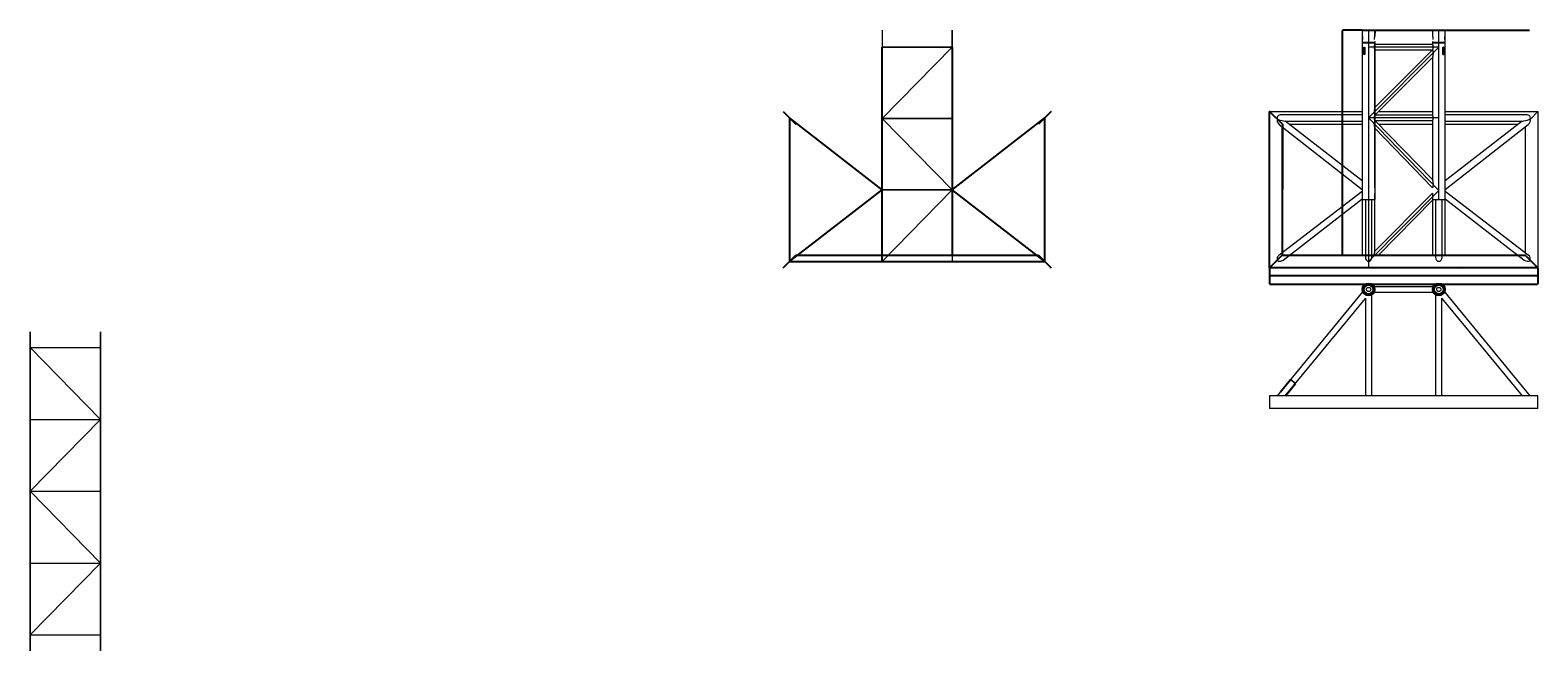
# Model space of a CAD drawing. Header units: millimetres. Extents: x -10952 to 3212, y -1558 to 4276.
import ezdxf

# ---------------------------------------------------------------- set-up
doc = ezdxf.new("R2010")
doc.units = ezdxf.units.MM
doc.layers.add('FORMAT', color=7, linetype='Continuous', lineweight=0)
doc.dimstyles.new('ISO-25', dxfattribs={"dimtxt": 2.5, "dimasz": 2.5, "dimexe": 1.25, "dimexo": 0.625, "dimtad": 1, "dimtxsty": 'Standard', "dimcen": 2.5, "dimadec": 0, "dimazin": 0, "dimtfac": 1, "dimtmove": 0, "dimatfit": 3, "dimfxl": 0, "dimarcsym": 0})

# ---------------------------------------------------------------- blocks, each defined once
blk = doc.blocks.new('*D2')
at = {"color": 0, "lineweight": -2}
for p, q in [((1562, 4276), (1377, 4276)), ((1378, 2163), (1378, 4273)), ((879, 2161), (1380, 2161))]:
    blk.add_line(p, q, dxfattribs=at)
at = {"color": 0}
for points in [[(1378, 4273), (1379, 4273), (1378, 4276)], [(1378, 2163), (1379, 2163), (1378, 2161)]]:
    blk.add_solid(points, dxfattribs=at)
at = {"layer": 'Defpoints', "color": 0}
for p in [(1378, 4276), (1562, 4276), (878, 2161)]:
    blk.add_point(p, dxfattribs=at)
at = {"color": 0, "insert": (1376, 3218), "char_height": 2.5, "attachment_point": 5, "rotation": 90}
blk.add_mtext('2115', dxfattribs=at)
blk = doc.blocks.new('*D3')
at = {"color": 0, "lineweight": -2}
for p, q in [((692, 2040), (692, 1969)), ((3212, 2040), (3212, 1969)), ((695, 1970), (3209, 1970))]:
    blk.add_line(p, q, dxfattribs=at)
at = {"color": 0}
for points in [[(695, 1971), (695, 1970), (692, 1970)], [(3209, 1971), (3209, 1970), (3212, 1970)]]:
    blk.add_solid(points, dxfattribs=at)
at = {"layer": 'Defpoints', "color": 0}
for p in [(692, 2041), (3212, 2041), (3212, 1970)]:
    blk.add_point(p, dxfattribs=at)
at = {"color": 0, "insert": (1952, 1972), "char_height": 2.5, "attachment_point": 5}
blk.add_mtext('2519,5', dxfattribs=at)
blk = doc.blocks.new('*D4')
at = {"color": 0, "lineweight": -2}
for p, q in [((692, 2040), (692, 1887)), ((3212, 2040), (3212, 1887)), ((694, 1888), (3209, 1888))]:
    blk.add_line(p, q, dxfattribs=at)
at = {"color": 0}
for points in [[(694, 1889), (694, 1888), (692, 1888)], [(3209, 1889), (3209, 1888), (3212, 1888)]]:
    blk.add_solid(points, dxfattribs=at)
at = {"layer": 'Defpoints', "color": 0}
for p in [(692, 2041), (3212, 2041), (3212, 1888)]:
    blk.add_point(p, dxfattribs=at)
at = {"color": 0, "insert": (1952, 1890), "char_height": 2.5, "attachment_point": 5}
blk.add_mtext('2520', dxfattribs=at)
blk = doc.blocks.new('*D5')
at = {"color": 0, "lineweight": -2}
for p, q in [((691, 3511), (689, 3511)), ((690, 2043), (690, 3508)), ((691, 2041), (689, 2041))]:
    blk.add_line(p, q, dxfattribs=at)
at = {"color": 0}
for points in [[(689, 3508), (690, 3508), (690, 3511)], [(689, 2043), (690, 2043), (690, 2041)]]:
    blk.add_solid(points, dxfattribs=at)
at = {"layer": 'Defpoints', "color": 0}
for p in [(690, 3511), (692, 3511), (692, 2041)]:
    blk.add_point(p, dxfattribs=at)
at = {"color": 0, "insert": (688, 2776), "char_height": 2.5, "attachment_point": 5, "rotation": 90}
blk.add_mtext('1470', dxfattribs=at)
blk = doc.blocks.new('*D11')
at = {"color": 0, "lineweight": -2}
for p, q in [((793, 877), (889, 994)), ((840, 839), (936, 956)), ((933, 956), (890, 991))]:
    blk.add_line(p, q, dxfattribs=at)
at = {"color": 0}
for points in [[(891, 992), (890, 991), (889, 993)], [(933, 957), (933, 956), (935, 955)]]:
    blk.add_solid(points, dxfattribs=at)
at = {"layer": 'Defpoints', "color": 0}
for p in [(889, 993), (793, 877), (839, 838)]:
    blk.add_point(p, dxfattribs=at)
at = {"color": 0, "insert": (913, 975), "char_height": 2.5, "attachment_point": 5, "rotation": 320.6224}
blk.add_mtext('60', dxfattribs=at)

msp = doc.modelspace()

# ---------------------------------------------------------------- linework, layer by layer
at = {"color": 7, "linetype": 'Continuous', "lineweight": 15}
for p, q in [((-2949.568, 4275.53, 1120), (-2949.568, 2685.53, 1120)), ((-2949.568, 4275.53, 60), (-2949.568, 2100.53, 60)), ((-2289.568, 2685.53, 1120), (-2289.568, 4275.53, 1120)), ((-2289.568, 4275.53, 60), (-2289.568, 2100.53, 60)), ((1561.826, 4275.03), (1561.826, 4221.53)), ((1681.826, 4275.03), (1561.826, 4275.03)), ((1621.826, 4275.53), (1621.826, 2040.714)), ((1681.826, 4220.625), (1681.826, 4275.03)), ((1681.973, 4275.53), (1681.891, 4219.53)), ((2221.826, 4275.03), (2221.826, 4220.625)), ((2341.826, 4275.03), (2221.826, 4275.03)), ((2221.973, 4275.53), (2221.973, 4275.384)), ((2281.826, 2685.53), (2281.826, 4275.53)), ((2341.826, 4221.53), (2341.826, 4275.03)), ((-2289.568, 4115.53, 1120), (-2949.568, 3445.53, 1120)), ((-2289.568, 4115.53, 1120), (-2949.568, 4115.53, 1120)), ((-2289.568, 4115.53, 60), (-2949.568, 3445.53, 60)), ((-2289.568, 4115.53, 60), (-2949.568, 4115.53, 60)), ((1561.826, 4221.53), (1561.826, 4167.53)), ((1562.185, 4219.53), (1561.826, 4219.53)), ((1561.826, 4167.53), (1561.826, 4159.53)), ((1561.826, 4159.53), (1565.826, 4155.53)), ((1681.826, 4159.53), (1561.826, 4159.53)), ((1561.826, 4155.53), (1561.826, 2685.53)), ((1561.826, 4155.53), (1681.826, 4155.53)), ((2281.826, 4115.53), (1621.826, 4115.53)), ((2281.826, 4115.53), (1621.826, 3450.53)), ((1677.826, 4155.53), (1681.826, 4159.53)), ((1681.818, 4159.521), (1681.812, 4155.53)), ((1681.826, 4159.53), (1681.826, 4169.53)), ((1681.832, 4169.53), (1681.826, 4165.268)), ((1681.826, 4140.53), (1681.826, 4155.53)), ((1681.826, 4155.53), (1681.826, 2685.53)), ((2221.79, 4140.53), (1681.826, 4140.53)), ((2221.826, 4164.873), (2221.79, 4140.53)), ((2221.826, 4169.53), (2221.826, 4159.53)), ((2221.826, 4159.53), (2225.826, 4155.53)), ((2341.826, 4159.53), (2221.826, 4159.53)), ((2221.826, 4155.53), (2221.826, 4140.53)), ((2221.826, 4155.53), (2341.826, 4155.53)), ((2221.893, 4220.429), (2221.891, 4219.53)), ((2337.826, 4155.53), (2341.826, 4159.53)), ((2341.826, 4219.53), (2341.467, 4219.53)), ((2341.826, 4189.53), (2341.826, 4221.53)), ((2341.826, 4167.53), (2341.826, 4189.53)), ((2341.826, 4159.53), (2341.826, 4167.53)), ((2341.826, 2685.53), (2341.826, 4155.53)), ((1572.922, 4105.53), (1576.512, 4105.53)), ((1572.922, 4055.53), (1572.922, 4105.53)), ((1572.922, 4055.53), (1576.512, 4055.53)), ((1576.512, 4055.53), (1576.512, 4105.53)), ((1587.064, 4105.53), (1587.064, 4055.53)), ((1681.826, 4090.53), (2211.717, 4090.53)), ((1681.826, 3547.653), (1681.826, 4090.53)), ((2211.701, 4079.57), (1681.826, 3547.653)), ((1681.848, 3476.157), (2221.826, 4018.407)), ((2211.717, 4090.53), (2211.701, 4079.57)), ((2221.611, 4018.187), (2221.539, 3968.635)), ((2221.717, 4090.53), (2221.716, 4089.813)), ((2221.826, 4090.53), (2221.826, 4089.925)), ((2221.826, 4018.407), (2221.826, 3475.53)), ((2316.588, 4105.53), (2316.588, 4055.53)), ((2330.73, 4105.53), (2327.14, 4105.53)), ((2327.14, 4055.53), (2327.14, 4105.53)), ((2330.73, 4055.53), (2327.14, 4055.53)), ((2330.73, 4055.53), (2330.73, 4105.53)), ((-2949.568, 3445.53, 1120), (-2289.568, 2775.53, 1120)), ((-2949.568, 3445.53, 60), (-2289.568, 2775.53, 60)), ((-2289.568, 3445.53, 1120), (-2949.568, 3445.53, 1120)), ((-2289.568, 3445.53, 60), (-2949.568, 3445.53, 60)), ((691.826, 3510.53), (1561.826, 3510.53)), ((692.326, 3510.03), (691.826, 3510.53)), ((691.826, 2040.53), (691.826, 3510.53)), ((691.826, 3510.53), (692.326, 3510.03)), ((765.519, 3436.836), (692.326, 3510.03)), ((1561.826, 3480.53), (801.071, 3480.53)), ((833.59, 3420.53), (1561.826, 3420.53)), ((1561.826, 2860.052), (839.432, 3420.53)), ((1621.826, 3450.53), (2281.826, 2768.864)), ((2281.826, 3450.53), (1621.826, 3450.53)), ((1681.826, 3475.53), (1681.826, 3476.134)), ((2221.826, 3475.53), (1681.826, 3475.53)), ((1681.826, 3425.53), (2221.826, 3425.53)), ((1681.826, 3424.925), (1681.826, 3425.53)), ((2221.826, 2872.653), (1681.848, 3424.902)), ((1715.457, 3510.53), (2221.826, 3510.53)), ((2221.826, 3425.53), (2221.826, 2872.653)), ((2341.826, 3510.53), (3211.826, 3510.53)), ((3102.581, 3480.53), (2341.826, 3480.53)), ((3064.219, 3420.53), (2341.826, 2860.052)), ((2341.826, 3420.53), (3070.062, 3420.53)), ((3211.326, 3510.03), (3138.133, 3436.836)), ((3211.826, 3510.53), (3211.326, 3510.03)), ((3211.326, 3510.03), (3211.826, 3510.53)), ((3211.826, 3510.53), (3211.826, 2040.53)), ((782.681, 3388.619), (1561.826, 2777.445)), ((811.326, 2184.664), (811.326, 3366.395)), ((811.826, 2527.54), (811.826, 3366.007)), ((878.099, 3390.53), (1561.826, 3390.53)), ((1681.826, 3353.407), (2221.826, 2794.468)), ((1681.826, 2793.864), (1681.826, 3353.407)), ((1715.457, 3390.53), (2221.826, 3390.53)), ((2341.826, 3390.53), (3025.553, 3390.53)), ((2341.826, 2777.445), (3120.971, 3388.619)), ((3091.826, 3366.007), (3091.826, 2185.052)), ((-2949.568, 2100.53, 60), (-2289.568, 2775.53, 60)), ((-2289.568, 2775.53, 1120), (-2949.568, 2775.53, 1120)), ((-2289.568, 2775.53, 60), (-2949.568, 2775.53, 60)), ((1561.826, 2760.282), (782.681, 2162.44)), ((1621.826, 2100.53), (2281.826, 2768.864)), ((1681.826, 2685.53), (1681.826, 2743.864)), ((2221.826, 2743.259), (1681.826, 2197.653)), ((2221.826, 2743.864), (2221.826, 2685.53)), ((3120.971, 2162.44), (2341.826, 2760.282)), ((819.461, 2115.035), (1561.826, 2691.007)), ((1561.826, 2685.53), (1561.826, 2160.53)), ((1561.826, 2685.53), (1681.826, 2685.53)), ((1591.826, 2685.53), (1591.826, 2138.737)), ((1651.826, 2138.737), (1651.826, 2685.53)), ((1681.826, 2197.653), (1681.826, 2685.53)), ((1715.457, 2160.53), (2221.826, 2678.407)), ((2221.826, 2685.53), (2341.826, 2685.53)), ((2221.826, 2678.407), (2221.826, 2160.53)), ((2251.826, 2685.53), (2251.826, 2138.737)), ((2311.826, 2138.737), (2311.826, 2685.53)), ((2341.826, 2691.007), (3084.191, 2115.035)), ((2341.826, 2160.53), (2341.826, 2685.53)), ((1591.826, 2160.53), (878.099, 2160.53)), ((2251.826, 2160.53), (1651.826, 2160.53)), ((3025.553, 2160.53), (2311.826, 2160.53)), ((691.826, 2040.53), (692.326, 2041.03)), ((692.326, 2041.03), (691.826, 2040.53)), ((3211.826, 2040.53), (691.826, 2040.53)), ((692.326, 2041.03), (765.519, 2114.223)), ((2486.448, 2038.699), (2485.782, 2040.53)), ((2486.448, 2038.699), (2491.147, 2040.409)), ((2487.101, 2036.906), (2486.448, 2038.699)), ((2487.101, 2036.906), (2491.799, 2038.616)), ((3138.133, 2114.223), (3211.326, 2041.03)), ((3211.326, 2041.03), (3211.826, 2040.53)), ((3211.826, 2040.53), (3211.326, 2041.03)), ((1575.609, 1858.436), (1575.5, 1858.436)), ((1667.152, 1858.436), (1667.043, 1858.436)), ((1675.911, 1863.436), (1675.874, 1863.436)), ((2226.756, 1863.436), (1675.911, 1863.436)), ((2226.765, 1863.436), (2226.756, 1863.436)), ((2226.774, 1863.436), (2226.765, 1863.436)), ((2235.609, 1858.436), (2235.5, 1858.436)), ((2327.152, 1858.436), (2327.043, 1858.436)), ((1565.148, 1817.276), (761.761, 838.436)), ((839.382, 838.436), (1591.326, 1754.598)), ((1575.5, 1818.436), (1575.609, 1818.436)), ((1591.326, 1757.428), (1591.326, 838.436)), ((1651.326, 1786.429), (1651.326, 1786.467)), ((1651.326, 838.436), (1651.326, 1786.429)), ((1667.043, 1818.436), (1667.152, 1818.436)), ((1675.874, 1813.436), (1675.896, 1813.436)), ((1675.896, 1813.436), (2226.741, 1813.436)), ((2226.741, 1813.436), (2226.771, 1813.436)), ((2235.5, 1818.436), (2235.609, 1818.436)), ((2251.326, 1786.475), (2251.326, 1786.467)), ((2251.326, 1786.467), (2251.326, 838.436)), ((2311.326, 838.436), (2311.326, 1757.428)), ((2311.326, 1754.598), (3063.27, 838.436)), ((2327.043, 1818.436), (2327.152, 1818.436)), ((3140.891, 838.436), (2337.495, 1817.287)), ((691.326, 837.936), (691.326, 718.936)), ((3210.826, 838.436), (691.826, 838.436)), ((3210.826, 718.436), (691.826, 718.436)), ((3211.326, 718.936), (3211.326, 837.936))]:
    msp.add_line(p, q, dxfattribs=at)
for p, q in [((1562.326, 4275.53), (3134.217, 4275.53)), ((-3759.568, 2160.53, 60), (-1479.568, 2160.53, 60))]:
    msp.add_line(p, q)
at = {"extrusion": (0, -1, 0)}
for p, q in [((-2949.568, 4115.53, 1120), (-2949.568, 4115.53, 60)), ((-2289.568, 4115.53, 60), (-2289.568, 4115.53, 1120)), ((-3879.568, 3510.53), (-3759.568, 3390.53, 120)), ((-3819.568, 3450.53, 60), (-3819.568, 2100.53, 60)), ((-2949.568, 3445.53, 1120), (-2949.568, 3445.53, 60)), ((-2289.568, 3445.53, 60), (-2289.568, 3445.53, 1120)), ((-1359.568, 3510.53, 120), (-1479.568, 3390.53)), ((-1419.568, 2100.53, 60), (-1419.568, 3450.53, 60)), ((-2949.568, 2775.53, 1120), (-2949.568, 2775.53, 60)), ((-2289.568, 2775.53, 60), (-2289.568, 2775.53, 1120)), ((-3879.568, 2040.53), (-3759.568, 2160.53, 120)), ((-1479.568, 2160.53, 120), (-1359.568, 2040.53)), ((-3819.568, 2100.53, 60), (-1419.568, 2100.53, 60))]:
    msp.add_line(p, q, dxfattribs=at)
at = {"extrusion": (-1, 0, 0)}
for p, q in [((-2949.568, 3445.53, 60), (-2949.568, 4115.53, 1120)), ((-2289.568, 4115.53, 1120), (-2289.568, 3445.53, 60)), ((-2949.568, 2775.53, 1120), (-3819.568, 3450.53, 60)), ((-2949.568, 2775.53, 1120), (-2949.568, 3445.53, 60)), ((-2289.568, 3445.53, 60), (-2289.568, 2775.53, 1120)), ((-3819.568, 2100.53, 60), (-2949.568, 2775.53, 1120)), ((-2949.568, 2100.53, 60), (-2949.568, 2775.53, 1120)), ((-2289.568, 2775.53, 1120), (-2289.568, 2160.53, 60))]:
    msp.add_line(p, q, dxfattribs=at)
at = {"extrusion": (1, 0, 0)}
for p, q in [((-2289.568, 2775.53, 1120), (-1419.568, 3450.53, 60)), ((-1419.568, 2100.53, 60), (-2289.568, 2775.53, 1120))]:
    msp.add_line(p, q, dxfattribs=at)
at = {"color": 7, "linetype": 'Continuous', "lineweight": 15, "flags": 128}
for points in [[(2221.846, 4140.48), (2221.925, 4140.29), (2222.259, 4139.47), (2222.815, 4138.053), (2223.537, 4136.087), (2224.378, 4133.565), (2225.279, 4130.448), (2226.13, 4126.8), (2226.792, 4122.858), (2227.2, 4118.528), (2227.274, 4114.562), (2227.051, 4110.5), (2226.6, 4106.875), (2225.947, 4103.384), (2225.141, 4100.097), (2224.264, 4097.133), (2223.385, 4094.546), (2222.619, 4092.498), (2222.101, 4091.196), (2221.843, 4090.57), (2221.826, 4090.53), (2221.826, 4090.53)], [(1681.795, 3476.21), (1681.78, 3476.245), (1681.515, 3476.898), (1681.022, 3478.168), (1680.377, 3479.96), (1679.612, 3482.332), (1678.828, 3485.141), (1678.072, 3488.412), (1677.393, 3492.173), (1676.869, 3496.241), (1676.428, 3502.757), (1676.415, 3509.548), (1676.63, 3514.211), (1676.996, 3518.815), (1677.503, 3523.457), (1678.113, 3527.976), (1679.029, 3533.694), (1680.022, 3539.073), (1680.574, 3541.833), (1681.089, 3544.289), (1681.41, 3545.775), (1681.66, 3546.909), (1681.782, 3547.457), (1681.826, 3547.653), (1681.826, 3547.653)], [(2221.846, 3475.481), (2221.925, 3475.29), (2222.259, 3474.47), (2222.815, 3473.053), (2223.537, 3471.087), (2224.378, 3468.565), (2225.279, 3465.448), (2226.13, 3461.8), (2226.792, 3457.858), (2227.2, 3453.528), (2227.274, 3449.562), (2227.051, 3445.5), (2226.6, 3441.875), (2225.947, 3438.384), (2225.141, 3435.097), (2224.264, 3432.133), (2223.385, 3429.546), (2222.619, 3427.498), (2222.101, 3426.196), (2221.843, 3425.57), (2221.826, 3425.53), (2221.826, 3425.53)]]:
    msp.add_lwpolyline(points, dxfattribs=at)
for points in [[(691.826, 3510.53), (811.826, 3390.53), (811.326, 2160.53), (692.326, 2041.03)], [(691.826, 2040.53), (811.326, 2160.53), (3091.826, 2160.53), (3211.326, 2041.03)]]:
    msp.add_lwpolyline(points, close=True)
at = {"color": 7, "linetype": 'Continuous', "lineweight": 15}
for centre, radius in [((1621.326, 1838.436), 60), ((1621.326, 1838.436), 55), ((1621.326, 1838.436), 50), ((1621.326, 1838.436), 49.9), ((1621.326, 1838.436), 39.9), ((1621.326, 1838.436), 20), ((2281.326, 1838.436), 60), ((2281.326, 1838.436), 55), ((2281.326, 1838.436), 50), ((2281.326, 1838.436), 49.9), ((2281.326, 1838.436), 39.9), ((2281.326, 1838.436), 20)]:
    msp.add_circle(centre, radius, dxfattribs=at)
for centre, start, end in [((1562.326, 4275.03), 90, 180), ((1681.326, 4275.03), 0, 90), ((2222.326, 4275.03), 90, 180), ((2341.326, 4275.03), 0, 90), ((691.826, 837.936), 90, 180), ((691.826, 718.936), 180, 270), ((3210.826, 837.936), 0, 90), ((3210.826, 718.936), 270, 0)]:
    msp.add_arc(centre, 0.5, start, end, dxfattribs=at)
for centre, major_axis, ratio, start_param, end_param in [((801.071, 3412.322), (34.177, -26.517), 0.693518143, 3.190986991, 4.71238898), ((801.071, 3450.53), (-38.811, 0), 0.772981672, 4.71238898, 6.727432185), ((751.826, 3450.53), (84.952, -29.091), 0.086280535, 4.909815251, 6.036364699), ((751.826, 3450.53), (84.952, -29.091), 0.086280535, 4.909815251, 6.036364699), ((3151.826, 3450.53), (84.952, 29.091), 0.086280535, 3.388413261, 4.51496271), ((3151.826, 3450.53), (84.952, 29.091), 0.086280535, 3.388413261, 4.51496271), ((3102.581, 3450.53), (-38.811, 0), 0.772981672, 2.697345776, 4.71238898), ((3102.581, 3412.322), (34.177, 26.517), 0.693518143, 4.71238898, 6.23379097), ((801.071, 2138.737), (-34.177, -26.517), 0.693518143, 4.71238898, 6.283185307), ((1621.826, 2138.737), (0, 35.566), 0.843497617, 1.570796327, 4.71238898), ((2281.826, 2138.737), (0, 35.566), 0.843497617, 1.570796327, 4.71238898), ((3102.581, 2138.737), (-34.177, 26.517), 0.693518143, 1.570796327, 4.71238898), ((801.071, 2138.737), (-34.177, -26.517), 0.693518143, 0, 1.570796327)]:
    msp.add_ellipse(centre, major_axis=major_axis, ratio=ratio, start_param=start_param, end_param=end_param, dxfattribs=at)
for points, knots in [([(1561.827, 4220.625), (1561.827, 4220.627), (1561.797, 4220.718), (1561.904, 4220.399), (1562.152, 4219.641), (1562.557, 4218.347), (1563.066, 4216.591), (1563.636, 4214.383), (1564.215, 4211.738), (1564.726, 4208.748), (1565.112, 4205.474), (1565.294, 4202.139), (1565.322, 4189.606), (1565.237, 4188.293), (1565.221, 4188.034)], [0, 0, 0, 0, 0.001556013, 0.099722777, 0.192306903, 0.287448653, 0.382552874, 0.480181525, 0.579548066, 0.681795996, 0.780801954, 0.882991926, 0.976926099, 1, 1, 1, 1]), ([(1572.922, 4105.53), (1572.986, 4106.645), (1573.113, 4108.876), (1574.127, 4111.852), (1575.695, 4114.135), (1577.779, 4115.458), (1580.163, 4115.658), (1582.579, 4114.734), (1584.743, 4112.794), (1586.351, 4110.033), (1587.006, 4107.445), (1587.052, 4105.925), (1587.064, 4105.53)], [0, 0, 0, 0, 0.106351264, 0.212666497, 0.319914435, 0.427790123, 0.534662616, 0.640486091, 0.746805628, 0.854411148, 0.962122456, 1, 1, 1, 1]), ([(1576.512, 4105.53), (1576.574, 4106.645), (1576.697, 4108.876), (1577.698, 4111.826), (1579.154, 4114.095), (1580.491, 4114.786), (1581.118, 4115.11)], [0, 0, 0, 0, 0.256283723, 0.512463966, 0.771321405, 1, 1, 1, 1]), ([(1681.826, 4090.53), (1681.8, 4090.59), (1681.749, 4090.714), (1681.343, 4091.704), (1680.735, 4093.255), (1679.959, 4095.376), (1679.076, 4098.061), (1678.167, 4101.278), (1677.33, 4105.004), (1676.703, 4109.039), (1676.363, 4113.266), (1676.35, 4117.355), (1676.633, 4121.312), (1677.146, 4124.992), (1677.853, 4128.473), (1678.692, 4131.707), (1679.598, 4134.631), (1680.466, 4137.095), (1681.202, 4139.006), (1681.658, 4140.128), (1681.855, 4140.601), (1681.812, 4140.496), (1681.806, 4140.481)], [0, 0, 0, 0, 0.049906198, 0.101331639, 0.151219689, 0.202438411, 0.254630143, 0.308195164, 0.362808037, 0.419155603, 0.471052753, 0.524714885, 0.572767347, 0.622164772, 0.671332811, 0.721717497, 0.774982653, 0.829717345, 0.884061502, 0.940192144, 0.991096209, 1, 1, 1, 1]), ([(1678.433, 4188.034), (1678.414, 4188.334), (1678.325, 4199.754), (1678.362, 4202.282), (1678.548, 4205.515), (1678.901, 4208.551), (1679.375, 4211.408), (1679.928, 4214.013), (1680.511, 4216.318), (1681.053, 4218.211), (1681.489, 4219.611), (1681.774, 4220.476), (1681.808, 4220.577), (1681.825, 4220.625)], [0, 0, 0, 0, 0.026699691, 0.126356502, 0.218629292, 0.313504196, 0.407384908, 0.503727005, 0.602477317, 0.704025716, 0.803600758, 0.906323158, 1, 1, 1, 1]), ([(2221.827, 4220.625), (2221.827, 4220.627), (2221.797, 4220.718), (2221.904, 4220.399), (2222.152, 4219.641), (2222.557, 4218.347), (2223.066, 4216.591), (2223.636, 4214.383), (2224.215, 4211.738), (2224.726, 4208.748), (2225.112, 4205.474), (2225.294, 4202.139), (2225.322, 4189.606), (2225.237, 4188.293), (2225.221, 4188.034)], [0, 0, 0, 0, 0.001556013, 0.099722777, 0.192306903, 0.287448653, 0.382552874, 0.480181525, 0.579548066, 0.681795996, 0.780801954, 0.882991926, 0.976926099, 1, 1, 1, 1]), ([(2330.73, 4105.53), (2330.666, 4106.645), (2330.539, 4108.876), (2329.525, 4111.852), (2327.956, 4114.135), (2325.873, 4115.458), (2323.489, 4115.658), (2321.073, 4114.734), (2318.909, 4112.794), (2317.301, 4110.033), (2316.646, 4107.445), (2316.6, 4105.925), (2316.588, 4105.53)], [0, 0, 0, 0, 0.106351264, 0.212666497, 0.319914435, 0.427790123, 0.534662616, 0.640486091, 0.746805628, 0.854411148, 0.962122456, 1, 1, 1, 1]), ([(2327.14, 4105.53), (2327.078, 4106.645), (2326.954, 4108.876), (2325.953, 4111.826), (2324.498, 4114.095), (2323.161, 4114.786), (2322.534, 4115.11)], [0, 0, 0, 0, 0.256283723, 0.512463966, 0.771321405, 1, 1, 1, 1]), ([(2338.433, 4188.034), (2338.414, 4188.334), (2338.325, 4199.754), (2338.362, 4202.282), (2338.548, 4205.515), (2338.901, 4208.551), (2339.375, 4211.408), (2339.928, 4214.013), (2340.511, 4216.318), (2341.053, 4218.211), (2341.489, 4219.611), (2341.774, 4220.476), (2341.808, 4220.577), (2341.825, 4220.625)], [0, 0, 0, 0, 0.026699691, 0.126356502, 0.218629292, 0.313504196, 0.407384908, 0.503727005, 0.602477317, 0.704025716, 0.803600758, 0.906323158, 1, 1, 1, 1]), ([(1587.064, 4055.53), (1586.974, 4054.414), (1586.793, 4052.183), (1585.407, 4049.207), (1583.423, 4046.924), (1581.038, 4045.602), (1578.605, 4045.401), (1576.408, 4046.325), (1574.637, 4048.265), (1573.429, 4051.026), (1572.963, 4053.614), (1572.93, 4055.134), (1572.922, 4055.53)], [0, 0, 0, 0, 0.106351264, 0.212666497, 0.319914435, 0.427790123, 0.534662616, 0.640486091, 0.746805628, 0.854411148, 0.962122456, 1, 1, 1, 1]), ([(1581.314, 4045.95), (1580.877, 4046.095), (1579.702, 4046.484), (1578.22, 4048.277), (1577.015, 4050.992), (1576.554, 4053.596), (1576.521, 4055.126), (1576.512, 4055.53)], [0, 0, 0, 0, 0.148570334, 0.399389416, 0.653816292, 0.908588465, 1, 1, 1, 1]), ([(2221.826, 4089.925), (2221.85, 4089.868), (2221.898, 4089.752), (2222.278, 4088.817), (2222.849, 4087.327), (2223.566, 4085.281), (2224.361, 4082.708), (2225.16, 4079.666), (2225.9, 4076.182), (2226.604, 4071.79), (2227.135, 4066.448), (2227.32, 4060.901), (2227.244, 4055.905), (2227.023, 4051.508), (2226.665, 4047.128), (2226.189, 4042.785), (2225.621, 4038.541), (2224.976, 4034.382), (2224.277, 4030.361), (2223.631, 4026.961), (2223.077, 4024.21), (2222.63, 4022.075), (2222.239, 4020.263), (2221.98, 4019.096), (2221.845, 4018.491), (2221.835, 4018.449), (2221.831, 4018.429)], [0, 0, 0, 0, 0.0394308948, 0.0800128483, 0.1194427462, 0.1600040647, 0.1997135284, 0.2404697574, 0.2823444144, 0.3251475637, 0.3872937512, 0.4512017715, 0.4963038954, 0.5414171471, 0.5877784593, 0.6341425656, 0.6806763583, 0.7272028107, 0.7752947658, 0.8233477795, 0.8561917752, 0.8894439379, 0.9223438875, 0.956268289, 0.9793946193, 1, 1, 1, 1]), ([(2316.588, 4055.53), (2316.678, 4054.414), (2316.859, 4052.183), (2318.245, 4049.207), (2320.228, 4046.924), (2322.614, 4045.602), (2325.047, 4045.401), (2327.244, 4046.325), (2329.015, 4048.265), (2330.223, 4051.026), (2330.689, 4053.614), (2330.722, 4055.134), (2330.73, 4055.53)], [0, 0, 0, 0, 0.106351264, 0.212666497, 0.319914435, 0.427790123, 0.534662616, 0.640486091, 0.746805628, 0.854411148, 0.962122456, 1, 1, 1, 1]), ([(2322.338, 4045.95), (2322.775, 4046.095), (2323.95, 4046.484), (2325.432, 4048.277), (2326.637, 4050.992), (2327.098, 4053.596), (2327.131, 4055.126), (2327.14, 4055.53)], [0, 0, 0, 0, 0.148570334, 0.3993894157, 0.653816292, 0.9085884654, 1, 1, 1, 1]), ([(1681.826, 3425.53), (1681.8, 3425.59), (1681.749, 3425.714), (1681.343, 3426.704), (1680.735, 3428.255), (1679.959, 3430.376), (1679.076, 3433.061), (1678.167, 3436.278), (1677.33, 3440.004), (1676.703, 3444.039), (1676.363, 3448.266), (1676.35, 3452.355), (1676.633, 3456.312), (1677.146, 3459.992), (1677.853, 3463.473), (1678.692, 3466.707), (1679.598, 3469.631), (1680.466, 3472.095), (1681.202, 3474.006), (1681.658, 3475.128), (1681.855, 3475.601), (1681.812, 3475.496), (1681.806, 3475.48)], [0, 0, 0, 0, 0.049904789, 0.101328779, 0.151215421, 0.202432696, 0.254622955, 0.308186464, 0.362797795, 0.41914377, 0.471039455, 0.524700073, 0.572751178, 0.622147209, 0.67131386, 0.721697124, 0.774960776, 0.829693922, 0.884036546, 0.940165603, 0.991068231, 1, 1, 1, 1]), ([(1681.826, 3353.407), (1681.817, 3353.446), (1681.799, 3353.527), (1681.647, 3354.206), (1681.393, 3355.357), (1680.975, 3357.291), (1680.396, 3360.069), (1679.723, 3363.5), (1679.079, 3367.035), (1678.285, 3371.771), (1677.374, 3378.173), (1676.711, 3384.986), (1676.416, 3390.669), (1676.333, 3395.484), (1676.485, 3400.811), (1676.963, 3406.129), (1677.686, 3410.873), (1678.537, 3414.897), (1679.504, 3418.466), (1680.403, 3421.221), (1681.136, 3423.211), (1681.603, 3424.387), (1681.829, 3424.932), (1681.802, 3424.868), (1681.795, 3424.849)], [0, 0, 0, 0, 0.024052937, 0.048857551, 0.078697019, 0.109390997, 0.156049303, 0.20393135, 0.244736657, 0.285556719, 0.369255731, 0.456528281, 0.501245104, 0.545951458, 0.605133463, 0.665594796, 0.713271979, 0.762209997, 0.809957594, 0.859539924, 0.901086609, 0.943968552, 0.983505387, 1, 1, 1, 1]), ([(2221.831, 2872.63), (2221.829, 2872.637), (2221.816, 2872.698), (2221.873, 2872.445), (2222.014, 2871.81), (2222.274, 2870.631), (2222.698, 2868.666), (2223.287, 2865.837), (2223.969, 2862.35), (2224.619, 2858.761), (2225.418, 2853.957), (2226.329, 2847.474), (2226.979, 2833.916), (2227.254, 2828.175), (2227.314, 2823.358), (2227.135, 2818.078), (2226.636, 2812.842), (2225.901, 2808.172), (2225.045, 2804.212), (2224.084, 2800.714), (2223.194, 2798.016), (2222.485, 2796.099), (2221.948, 2794.757), (2221.869, 2794.571), (2221.826, 2794.468)], [0, 0, 0, 0, 0.003176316, 0.026318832, 0.050120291, 0.080125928, 0.110984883, 0.158195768, 0.206643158, 0.247892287, 0.289156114, 0.373771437, 0.46179546, 0.506933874, 0.55206077, 0.610395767, 0.669995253, 0.717308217, 0.765878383, 0.813259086, 0.862444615, 0.90385487, 0.946588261, 1, 1, 1, 1]), ([(2223.338, 2685.53), (2223.251, 2685.088), (2222.974, 2683.696), (2222.594, 2681.911), (2222.226, 2680.208), (2221.993, 2679.154), (2221.851, 2678.52), (2221.835, 2678.445), (2221.826, 2678.407)], [0, 0, 0, 0, 0.11166725, 0.352138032, 0.529197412, 0.710487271, 0.85328765, 1, 1, 1, 1]), ([(1676.452, 2160.53), (1676.509, 2161.857), (1676.631, 2164.678), (1676.989, 2168.931), (1677.462, 2173.275), (1678.031, 2177.519), (1678.676, 2181.677), (1679.375, 2185.699), (1680.021, 2189.098), (1680.575, 2191.849), (1681.022, 2193.985), (1681.413, 2195.796), (1681.672, 2196.963), (1681.807, 2197.568), (1681.816, 2197.61), (1681.821, 2197.63)], [0, 0, 0, 0, 0.0823738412, 0.1751430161, 0.2679177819, 0.3610320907, 0.4541317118, 0.5503639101, 0.6465181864, 0.7122391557, 0.7787768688, 0.8446098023, 0.912492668, 0.9587685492, 1, 1, 1, 1])]:
    msp.add_open_spline(points, degree=3, knots=knots, dxfattribs=at)
at = {"layer": 'FORMAT', "extrusion": (1, -2.22045e-16, 8.45017e-17)}
for p, q in [((-2949.568, 4115.53, 1120), (-2949.568, 4115.53, 60)), ((-2289.568, 4115.53, 1120), (-2289.568, 4115.53, 60)), ((-2949.568, 3445.53, 1120), (-2949.568, 3445.53, 60)), ((-2289.568, 3445.53, 1120), (-2289.568, 3445.53, 60)), ((-2949.568, 2775.53, 1120), (-2949.568, 2775.53, 60)), ((-2289.568, 2775.53, 1120), (-2289.568, 2775.53, 60)), ((-10952.499, -1557.526, 1060), (-10952.499, 1441.974, 1060)), ((-10952.499, 1441.974), (-10952.499, -1557.526)), ((-10292.499, -1557.526, 1060), (-10292.499, 1441.974, 1060)), ((-10292.499, 1441.974), (-10292.499, -1557.526)), ((-10952.499, 617.474), (-10952.499, 1292.474, 1060)), ((-10952.499, 1292.474, 1060), (-10952.499, 1292.474)), ((-10292.499, 617.474), (-10292.499, 1292.474, 1060)), ((-10292.499, 1292.474, 1060), (-10292.499, 1292.474)), ((-10952.499, -57.526, 1060), (-10952.499, 617.474)), ((-10952.499, 617.474, 1060), (-10952.499, 617.474)), ((-10292.499, -57.526, 1060), (-10292.499, 617.474)), ((-10292.499, 617.474, 1060), (-10292.499, 617.474)), ((-10952.499, 8.354, 1062.5), (-10952.499, 13.354, 1057.5)), ((-10952.499, 13.354, 1062.5), (-10952.499, 8.354, 1057.5)), ((-10292.499, 8.354, 1062.5), (-10292.499, 13.354, 1057.5)), ((-10292.499, 13.354, 1062.5), (-10292.499, 8.354, 1057.5)), ((-10952.499, -732.526), (-10952.499, -57.526, 1060)), ((-10952.499, -57.526, 1060), (-10952.499, -57.526)), ((-10292.499, -732.526), (-10292.499, -57.526, 1060)), ((-10292.499, -57.526, 1060), (-10292.499, -57.526)), ((-10952.499, -1407.526, 1060), (-10952.499, -732.526)), ((-10292.499, -1407.526, 1060), (-10292.499, -732.526)), ((-10292.499, -732.526, 1060), (-10292.499, -732.526)), ((-10952.499, -1407.526, 1060), (-10952.499, -1407.526)), ((-10292.499, -1407.526, 1060), (-10292.499, -1407.526))]:
    msp.add_line(p, q, dxfattribs=at)
at = {"layer": 'FORMAT'}
for p, q in [((-2949.568, 4115.53, 1120), (-2289.568, 4115.53, 1120)), ((-2949.568, 4115.53, 60), (-2289.568, 4115.53, 60)), ((-2949.568, 3445.53, 1120), (-2289.568, 3445.53, 1120)), ((-2949.568, 3445.53, 60), (-2289.568, 3445.53, 60)), ((-2949.568, 2775.53, 1120), (-2289.568, 2775.53, 1120)), ((-2949.568, 2775.53, 60), (-2289.568, 2775.53, 60)), ((-10292.499, 617.474, 1060), (-10952.499, 1292.474, 1060)), ((-10952.499, 1292.474, 1060), (-10292.499, 1292.474, 1060)), ((-10292.499, 617.474), (-10952.499, 1292.474)), ((-10952.499, 1292.474), (-10292.499, 1292.474)), ((-10952.499, -57.526, 1060), (-10292.499, 617.474, 1060)), ((-10952.499, 617.474, 1060), (-10292.499, 617.474, 1060)), ((-10952.499, -57.526), (-10292.499, 617.474)), ((-10952.499, 617.474), (-10292.499, 617.474)), ((-10292.499, -732.526, 1060), (-10952.499, -57.526, 1060)), ((-10952.499, -57.526, 1060), (-10292.499, -57.526, 1060)), ((-10292.499, -732.526), (-10952.499, -57.526)), ((-10952.499, -57.526), (-10292.499, -57.526)), ((-10952.499, -1407.526, 1060), (-10292.499, -732.526, 1060)), ((-10952.499, -732.526, 1060), (-10292.499, -732.526, 1060)), ((-10952.499, -1407.526), (-10292.499, -732.526)), ((-10952.499, -732.526), (-10292.499, -732.526)), ((-10952.499, -1407.526, 1060), (-10292.499, -1407.526, 1060)), ((-10952.499, -1407.526), (-10292.499, -1407.526))]:
    msp.add_line(p, q, dxfattribs=at)
at = {"layer": 'FORMAT', "extrusion": (1, -2.22045e-16, 8.45017e-17)}
for p in [(-10952.499, 10.854, 1060), (-10292.499, 10.854, 1060)]:
    msp.add_point(p, dxfattribs=at)

# ---------------------------------------------------------------- dimensions: what is measured, and where the dimension line sits
for base, p1, p2, picture, middle in [((1378.362, 4275.53), (878.099, 2160.53), (1562.326, 4275.53), '*D2', (1376.487, 3218.03)), ((689.881, 3510.53), (691.826, 2040.53), (691.826, 3510.53), '*D5', (688.006, 2775.53))]:
    dim = msp.add_linear_dim(base=base, p1=p1, p2=p2, angle=90, dimstyle='ISO-25')
    dim.commit()
    dim.dimension.update_dxf_attribs({"geometry": picture, "text_midpoint": middle})
for base, p1, picture, middle in [((3211.826, 1888.305), (691.826, 2040.53), '*D4', (1951.826, 1890.18)), ((3211.826, 1970.28), (692.326, 2041.03), '*D3', (1952.076, 1972.364))]:
    dim = msp.add_linear_dim(base=base, p1=p1, p2=(3211.826, 2040.53), dimstyle='ISO-25')
    dim.commit()
    dim.dimension.update_dxf_attribs({"geometry": picture, "text_midpoint": middle})
dim = msp.add_aligned_dim(p1=(839.382, 838.436), p2=(793.003, 876.502), distance=-150.528, dimstyle='ISO-25')
dim.commit()
dim.dimension.update_dxf_attribs({"geometry": '*D11', "text_midpoint": (912.881, 975.274)})

doc.saveas('drawing.dxf')
